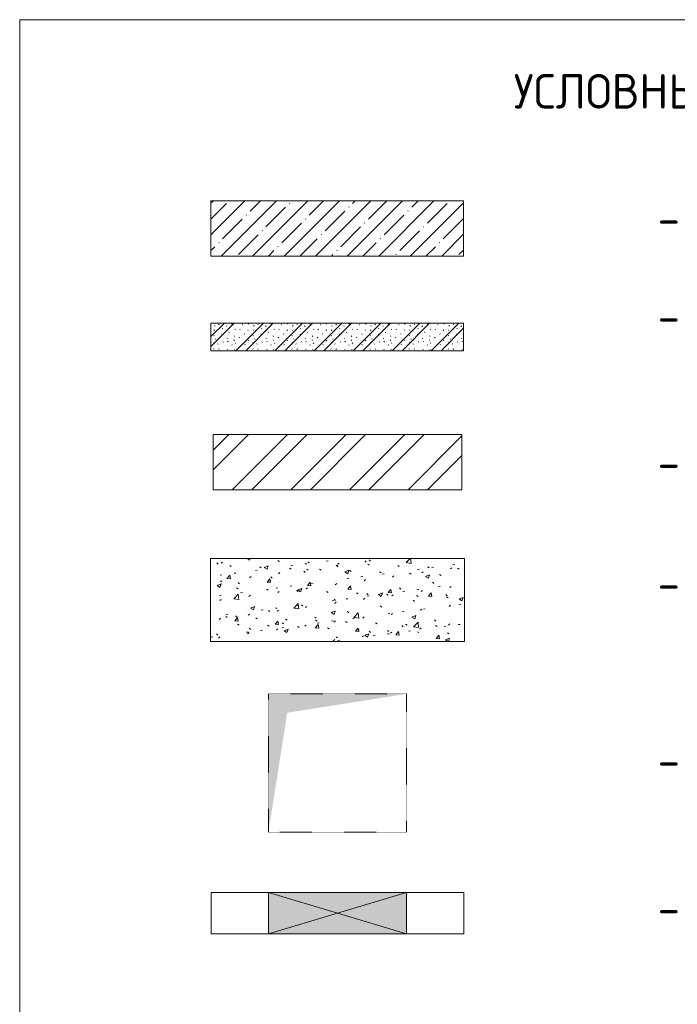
# Model space of a CAD drawing. Header units: millimetres. Extents: x 94064 to 156999, y -10965 to 64097.
# Tile 21 of 40: x 150281 to 152660, y 154 to 3715. Entities that reach past the tile are written whole.
import ezdxf

# ---------------------------------------------------------------- set-up
doc = ezdxf.new("R2010")
doc.units = ezdxf.units.MM
doc.linetypes.add('2_Пунктир_ 0_6 мм', pattern=[1.2, 0.6, -0.6])
for name, color, linetype, lineweight in [('A-DETL', 7, 'Continuous', 25), ('A-DETL-GENF', 7, 'Continuous', 13), ('A-DETL-THIN', 7, 'Continuous', 5), ('A-GLAZ', 7, 'Continuous', 13), ('A-WALL', 7, 'Continuous', 13), ('A-WALL-PATT', 7, 'Continuous', 13), ('G-ANNO-TEXT', 7, 'Continuous', 5)]:
    doc.layers.add(name, color=color, linetype=linetype, lineweight=lineweight)
doc.styles.add('GOST Common_4', font='GOST_Common.ttf', dxfattribs={"height": 125})

# ---------------------------------------------------------------- blocks, each defined once
blk = doc.blocks.new('Family - ___-2855987-Условные обозначения Маркировочные планы_вертикаль')
at = {"layer": 'A-WALL-PATT', "lineweight": 5}
h = blk.add_hatch(dxfattribs=at)
h.set_pattern_fill('FP_6', color=256, style=0, pattern_type=2)
h.set_pattern_definition([(45, (0, 0), (-57.0246, 57.0246), []), (45, (57.025, 0), (-57.0246, 57.0246), [100.806, -20.161, 1.676, -18.485])])
h.paths.add_polyline_path([(3841.9, 2859.7), (3841.9, 3059.7), (2927.5, 3059.7), (2927.5, 2859.7)])
at = {"layer": 'A-WALL'}
for p, q in [((3841.9, 3059.7), (2927.5, 3059.7)), ((2927.5, 3059.7), (2927.5, 2859.7)), ((3841.9, 2859.7), (3841.9, 3059.7)), ((2927.5, 2859.7), (3841.9, 2859.7))]:
    blk.add_line(p, q, dxfattribs=at)
blk = doc.blocks.new('Family - ___-2855989-Условные обозначения Маркировочные планы_вертикаль')
at = {"layer": 'A-WALL-PATT', "lineweight": 5}
h = blk.add_hatch(dxfattribs=at)
h.set_pattern_fill('FP_7', color=256, style=0, pattern_type=2)
h.set_pattern_definition([(135, (75.14, 94.32), (-141.4214, 1e-14), [2.5, -197.5]), (135, (87.45, 118.68), (-141.4214, 1e-14), [2.5, -197.5]), (135, (105.98, 118.27), (-141.4214, 1e-14), [2.5, -197.5]), (135, (57.48, 111.98), (-141.4214, 1e-14), [2.5, -197.5]), (135, (38.77, 111.98), (-141.4214, 1e-14), [2.5, -197.5]), (135, (28.72, 92.26), (-141.4214, 1e-14), [2.5, -197.5]), (135, (33.11, 71.45), (-141.4214, 1e-14), [2.5, -197.5]), (135, (53.67, 80.5), (-141.4214, 1e-14), [2.5, -197.5]), (135, (49.54, 65.47), (-141.4214, 1e-14), [2.5, -197.5]), (135, (11.3, 68.23), (-141.4214, 1e-14), [2.5, -197.5]), (135, (10.58, 84.04), (-141.4214, 1e-14), [2.5, -197.5]), (135, (23.07, 48.06), (-141.4214, 1e-14), [2.5, -197.5]), (135, (1.77, 37.3), (-141.4214, 1e-14), [2.5, -197.5]), (135, (20.15, 23.78), (-141.4214, 1e-14), [2.5, -197.5]), (135, (19.88, 9.23), (-141.4214, 1e-14), [2.5, -197.5]), (135, (38.47, 18.64), (-141.4214, 1e-14), [2.5, -197.5]), (135, (57.09, 31.2), (-141.4214, 1e-14), [2.5, -197.5]), (135, (69.94, 45.09), (-141.4214, 1e-14), [2.5, -197.5]), (135, (70.72, 7.91), (-141.4214, 1e-14), [2.5, -197.5]), (135, (94.34, 13.36), (-141.4214, 1e-14), [2.5, -197.5]), (135, (88.07, 25.68), (-141.4214, 1e-14), [2.5, -197.5]), (135, (88.51, 0), (-141.4214, 1e-14), [2.5, -197.5]), (135, (138.31, 4.11), (-141.4214, 1e-14), [2.5, -197.5]), (135, (135.6, 15.86), (-141.4214, 1e-14), [2.5, -197.5]), (135, (134.14, 59.83), (-141.4214, 1e-14), [2.5, -197.5]), (135, (118.96, 50.98), (-141.4214, 1e-14), [2.5, -197.5]), (135, (118.96, 79.14), (-141.4214, 1e-14), [2.5, -197.5]), (135, (130.2, 102.18), (-141.4214, 1e-14), [2.5, -197.5]), (135, (137.77, 117.7), (-141.4214, 1e-14), [2.5, -197.5]), (135, (58.81, 134.48), (-141.4214, 1e-14), [2.5, -197.5]), (135, (101.81, 136.91), (-141.4214, 1e-14), [2.5, -197.5]), (135, (23.62, 139.65), (-141.4214, 1e-14), [2.5, -197.5]), (135, (11.6, 133.08), (-141.4214, 1e-14), [2.5, -197.5]), (135, (21.39, 116.26), (-141.4214, 1e-14), [2.5, -197.5]), (135, (88.88, 45.28), (-141.4214, 1e-14), [2.5, -197.5]), (135, (90.56, 60.9), (-141.4214, 1e-14), [2.5, -197.5]), (135, (103.36, 86.03), (-141.4214, 1e-14), [2.5, -197.5]), (135, (71.57, 68.31), (-141.4214, 1e-14), [2.5, -197.5]), (135, (105.76, 65.93), (-141.4214, 1e-14), [2.5, -197.5]), (135, (40.73, 47.55), (-141.4214, 1e-14), [2.5, -197.5]), (135, (117.56, 30.23), (-141.4214, 1e-14), [2.5, -197.5]), (135, (121.12, 2.44), (-141.4214, 1e-14), [2.5, -197.5]), (45, (0, 53.03), (-141.4214, 0), []), (45, (53.03, 0), (-141.4214, 0), []), (45, (88.39, 0), (-141.4214, 0), []), (45, (0, 88.39), (-141.4214, 0), [])])
h.paths.add_polyline_path([(3841.7, 2517.7), (3841.7, 2617.7), (2927.3, 2617.7), (2927.3, 2517.7)])
at = {"layer": 'A-WALL'}
for p, q in [((3841.7, 2617.7), (2927.3, 2617.7)), ((2927.3, 2617.7), (2927.3, 2517.7)), ((3841.7, 2517.7), (3841.7, 2617.7)), ((2927.3, 2517.7), (3841.7, 2517.7))]:
    blk.add_line(p, q, dxfattribs=at)
blk = doc.blocks.new('Family - ___-2855993-Условные обозначения Маркировочные планы_вертикаль')
at = {"layer": 'A-DETL-GENF', "true_color": 0x808080}
h = blk.add_hatch(color=8, dxfattribs=at)
h.paths.add_polyline_path([(3385.4, 408.2), (3635.4, 408.2), (3385.4, 483), (3135.8, 408.2)])
h.paths.add_polyline_path([(3635.4, 558.2), (3135.8, 558.2), (3385.8, 483.3)])
h.paths.add_polyline_path([(3635.4, 408.2), (3635.8, 408.2), (3635.4, 558.2)])
at = {"layer": 'A-DETL-GENF'}
for p, q in [((3635.8, 558.2), (3135.8, 558.2)), ((3635.8, 408.2), (3635.8, 558.2)), ((3135.8, 408.2), (3635.8, 408.2))]:
    blk.add_line(p, q, dxfattribs=at)
at = {"layer": 'A-GLAZ'}
blk.add_line((3635.8, 558.2), (3635.8, 408.2), dxfattribs=at)
at = {"layer": 'A-WALL'}
for p, q in [((3135.8, 558.2), (2928.6, 558.2)), ((2928.6, 558.2), (2928.6, 408.2)), ((3635.8, 558.2), (3135.8, 558.2)), ((3843, 558.2), (3635.8, 558.2)), ((3843, 408.2), (3843, 558.2)), ((2928.6, 408.2), (3135.8, 408.2)), ((3135.8, 408.2), (3635.8, 408.2)), ((3635.8, 408.2), (3843, 408.2))]:
    blk.add_line(p, q, dxfattribs=at)

msp = doc.modelspace()

# ---------------------------------------------------------------- hatches: boundary and pattern name
at = {"layer": 'A-DETL-GENF', "lineweight": 5}
h = msp.add_hatch(dxfattribs=at)
h.set_pattern_fill('FP_9', color=256, style=0, pattern_type=2)
h.set_pattern_definition([(45, (148045.12, 0), (-106.066, 106.066), []), (45, (148045.12, 70.7), (-106.066, 106.066), [])])
h.paths.add_polyline_path([(151880.729711, 2014.667897), (151880.729711, 2214.667897), (150980.729711, 2214.667897), (150980.729711, 2014.667897)])
h = msp.add_hatch(dxfattribs=at)
h.set_pattern_fill('FP_8', color=256, style=0, pattern_type=2)
h.set_pattern_definition([(50, (148045.12, 0), (145.7474, -12.7507), [15.24, -167.64]), (355, (148045.12, 0), (-28.194, 152.846), [12.192, -134.112]), (100.451, (148057.27, -1.06), (117.554, 140.0937), [12.952, -142.472]), (46.184, (148045.12, 40.64), (216.8635, -33.634), [22.86, -251.46]), (96.636, (148063.2, 37.84), (189.922, 197.942), [19.428, -213.708]), (351.184, (148045.12, 40.64), (189.925, 197.94), [18.288, -201.168]), (21, (148065.44, 30.48), (121.292, -81.8118), [15.24, -167.64]), (326, (148065.44, 30.48), (49.442, 147.3507), [12.192, -134.112]), (71.451, (148075.55, 23.66), (170.734, 65.5375), [12.952, -142.472]), (37.5, (148045.12, 0), (2.47086, 67.64346), [6.706, -125.781, 6.706, -129.438, -134.62]), (37.5, (148045.12, 0), (2.47086, 67.64346), [-268.63, 6.706, -127.914]), (7.5, (148045.12, 0), (53.4554, 80.144), [6.706, -70.917, 6.706, -122.733, -51.308]), (7.5, (148045.12, 0), (53.4554, 80.144), [-207.061, 6.706, -44.602]), (327.5, (147999.807, 0), (108.4723, -4.58285), [6.706, -44.094, 6.706, -151.79, -210.312]), (327.5, (147999.807, 0), (108.4723, -4.58285), [-209.296, 6.706, -203.606]), (317.5, (147979.49, 0), (118.503, 20.3417), [6.706, -59.334, 6.706, -98.552, -149.352]), (317.5, (147979.49, 0), (118.503, 20.3417), [-171.298, 6.706, -142.646])])
h.paths.add_polyline_path([(151890.729711, 1466.191472), (151890.729711, 1766.191472), (150970.729711, 1766.191472), (150970.729711, 1466.191472)])
at = {"layer": 'A-DETL-GENF', "true_color": 0x808080}
for points in [[(151180.729711, 776.55891), (151249.094079, 1208.194542), (151680.729711, 1276.55891), (151180.729711, 1276.55891)], [(151180.935804, 408.171622), (151430.523618, 483.295277), (151180.935804, 558.171622)], [(151680.523618, 408.171622), (151680.523618, 558.171622), (151430.523618, 483.171622)]]:
    msp.add_hatch(color=8, dxfattribs=at).paths.add_polyline_path(points)

# ---------------------------------------------------------------- linework, layer by layer
at = {"layer": 'A-DETL', "lineweight": 13}
for p, q in [((151880.729711, 2214.667897), (150980.729711, 2214.667897)), ((150980.729711, 2214.667897), (150980.729711, 2014.667897)), ((151880.729711, 2014.667897), (151880.729711, 2214.667897)), ((150980.729711, 2014.667897), (151880.729711, 2014.667897))]:
    msp.add_line(p, q, dxfattribs=at)
at = {"layer": 'A-DETL', "lineweight": 5}
for p, q in [((151890.729711, 1766.191472), (150970.729711, 1766.191472)), ((150970.729711, 1766.191472), (150970.729711, 1466.191472)), ((151890.729711, 1466.191472), (151890.729711, 1766.191472)), ((150970.729711, 1466.191472), (151890.729711, 1466.191472)), ((151430.729711, 483.23345), (151180.935804, 558.171622)), ((151180.935804, 558.171622), (151180.935804, 408.171622)), ((151680.523618, 558.171622), (151430.523618, 483.171622)), ((151680.523618, 408.171622), (151680.523618, 558.171622)), ((151180.935804, 408.171622), (151430.729711, 483.109794)), ((151430.523618, 483.171622), (151680.523618, 408.171622))]:
    msp.add_line(p, q, dxfattribs=at)
at = {"layer": 'A-DETL', "linetype": '2_Пунктир_ 0_6 мм', "lineweight": 5}
for p, q in [((151180.729711, 1276.55891), (151180.729711, 776.55891)), ((151680.729711, 1276.55891), (151180.729711, 1276.55891)), ((151680.729711, 776.55891), (151680.729711, 1276.55891)), ((151180.729711, 776.55891), (151680.729711, 776.55891))]:
    msp.add_line(p, q, dxfattribs=at)
at = {"layer": 'A-DETL-THIN'}
for q in [(150280.729711, -10965.332103), (155780.729711, 3714.667897)]:
    msp.add_line((150280.729711, 3714.667897), q, dxfattribs=at)

# ---------------------------------------------------------------- block references
at = {"lineweight": 13}
for name in ['Family - ___-2855987-Условные обозначения Маркировочные планы_вертикаль', 'Family - ___-2855989-Условные обозначения Маркировочные планы_вертикаль', 'Family - ___-2855993-Условные обозначения Маркировочные планы_вертикаль']:
    msp.add_blockref(name, (148045.120855, 0), dxfattribs=at)

# ---------------------------------------------------------------- texts
at = {"layer": 'G-ANNO-TEXT', "char_height": 125, "attachment_point": 1, "style": 'GOST Common_4'}
for s, insert, width in [('УСЛОВНЫЕ', (152068.330104, 3518.144157), 962.025), ('\\fGOST Common|b0|i0|c204|p34|;-', (152589.038898, 3058.144157), 108.2278125), ('\\fGOST Common|b0|i0|c204|p34|;-', (152589.038898, 2704.144157), 108.2278125), ('\\fGOST Common|b0|i0|c204|p34|;-', (152589.038898, 2175.08827), 108.2278125), ('\\fGOST Common|b0|i0|c204|p34|;-', (152589.038898, 1738.144157), 108.2278125), ('\\fGOST Common|b0|i0|c204|p34|;-', (152589.038898, 1098.144157), 108.2278125), ('\\fGOST Common|b0|i0|c204|p34|;-', (152589.038898, 564.144157), 108.2278125)]:
    msp.add_mtext(s, dxfattribs=dict(at, insert=insert, width=width))

doc.saveas('drawing.dxf')
